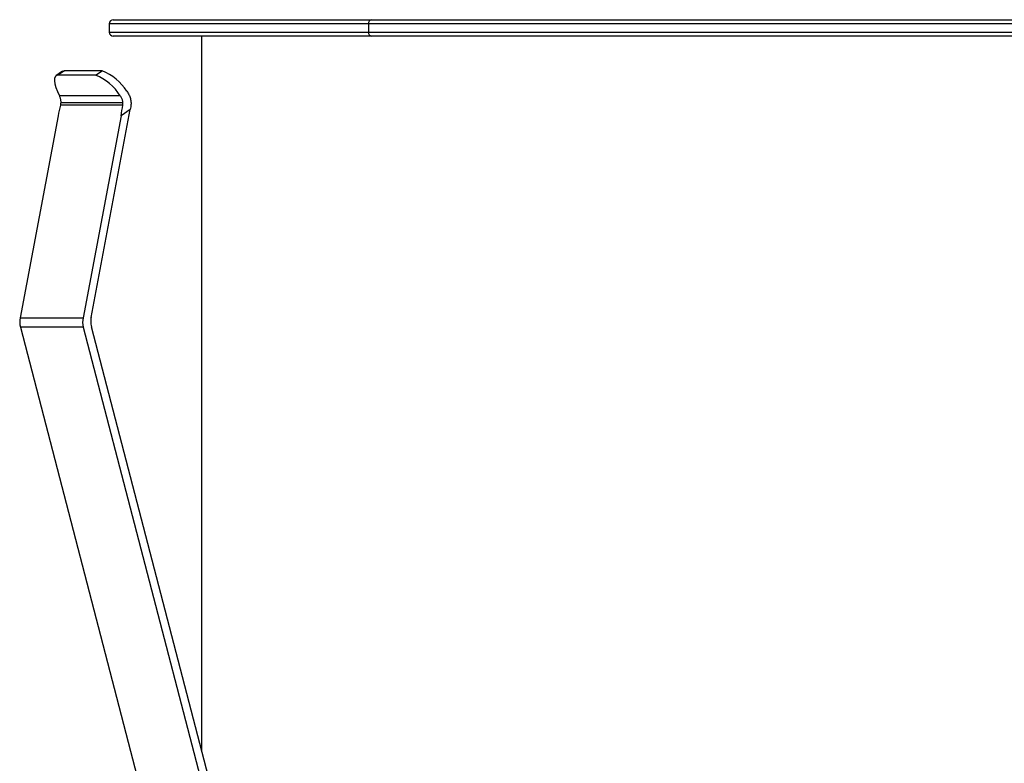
# Paper-space layout '_Derecha' of a CAD drawing. Header units: millimetres. Extents: x -44.3 to 40, y -10.9 to 46.3.
# Tile 5 of 10: x -44.3 to 3.5, y 10.2 to 46.3. Entities that reach past the tile are written whole.
import ezdxf

# ---------------------------------------------------------------- set-up
doc = ezdxf.new("R2010")
doc.units = ezdxf.units.MM

psp = doc.layouts.new('_Derecha')

# ---------------------------------------------------------------- linework, layer by layer
at = {"color": 7, "linetype": 'Continuous', "lineweight": 25}
for p, q in [((-40, 46.1), (-40, 45.7)), ((40, 46.1), (-40, 46.1)), ((-39.8, 46.3), (39.8, 46.3)), ((-27.404, 46.1), (-27.404, 45.7)), ((-40, 45.7), (40, 45.7)), ((39.8, 45.5), (-39.8, 45.5)), ((-35.5, 10.777), (-35.5, 45.5)), ((-42.269, 43.797), (-42.586, 43.574)), ((-42.178, 43.823), (-42.495, 43.6)), ((-40.66, 43.6), (-42.495, 43.6)), ((-40.344, 43.823), (-42.178, 43.823)), ((-40.66, 43.6), (-40.344, 43.823)), ((-39.464, 42.603), (-42.42, 42.603)), ((-39.338, 42.153), (-42.374, 42.153)), ((-39.333, 42.269), (-42.357, 42.269)), ((-42.483, 41.631), (-44.33, 31.831)), ((-39.425, 41.631), (-41.272, 31.831)), ((-40.881, 31.846), (-38.978, 41.946)), ((-38.978, 41.946), (-39.425, 41.631)), ((-44.33, 31.831), (-41.272, 31.831)), ((-41.257, 31.373), (-44.314, 31.373)), ((-44.314, 31.373), (-36.196, 0.189)), ((-41.257, 31.373), (-33.138, 0.189)), ((-32.771, 0.294), (-40.866, 31.388))]:
    psp.add_line(p, q, dxfattribs=at)
at = {"color": 7, "linetype": 'Continuous', "lineweight": 25, "flags": 128}
for points in [[(-42.495, 43.6), (-42.572, 43.583), (-42.625, 43.531), (-42.654, 43.445), (-42.657, 43.329), (-42.634, 43.183), (-42.586, 43.01), (-42.514, 42.816), (-42.42, 42.603)], [(-42.269, 43.797), (-42.256, 43.805), (-42.178, 43.823)]]:
    psp.add_lwpolyline(points, dxfattribs=at)
at = {"color": 7, "linetype": 'Continuous', "lineweight": 25}
for centre, radius, start, end in [((-39.8, 46.1), 0.2, 90, 180), ((-27.228, 46.127), 0.178, 102.5856, 188.5852), ((-39.8, 45.7), 0.2, 180, 270), ((-27.228, 45.673), 0.178, 171.4148, 257.4144), ((-41.563, 41.301), 2.47, 31.8128, 68.5571), ((-41.247, 41.523), 2.47, 31.8128, 68.5571), ((-43.3, 31.637), 1.049, 169.3316, 194.5699), ((-40.242, 31.637), 1.049, 169.3316, 194.5699), ((-39.851, 31.651), 1.049, 169.3339, 180.0037), ((-39.852, 31.651), 1.047, 179.9905, 194.5781)]:
    psp.add_arc(centre, radius, start, end, dxfattribs=at)
for points, knots in [([(-42.42, 42.603), (-42.411, 42.583), (-42.394, 42.544), (-42.375, 42.479), (-42.362, 42.411), (-42.355, 42.341), (-42.357, 42.293), (-42.357, 42.269)], [0, 0, 0, 0, 0.20344, 0.404794, 0.604423, 0.802698, 1, 1, 1, 1]), ([(-39.333, 42.269), (-39.336, 42.293), (-39.34, 42.341), (-39.359, 42.411), (-39.385, 42.479), (-39.42, 42.544), (-39.449, 42.583), (-39.464, 42.603)], [0, 0, 0, 0, 0.1973016, 0.3955772, 0.595206, 0.7965596, 1, 1, 1, 1]), ([(-39.148, 42.825), (-39.128, 42.799), (-39.089, 42.747), (-39.04, 42.661), (-38.999, 42.57), (-38.968, 42.473), (-38.947, 42.373), (-38.942, 42.304), (-38.94, 42.269)], [0, 0, 0, 0, 0.163543, 0.327728, 0.493017, 0.659867, 0.828719, 1, 1, 1, 1]), ([(-42.357, 42.269), (-42.359, 42.25), (-42.362, 42.211), (-42.37, 42.172), (-42.374, 42.153)], [0, 0, 0, 0, 0.492986, 1, 1, 1, 1])]:
    psp.add_open_spline(points, degree=3, knots=knots, dxfattribs=at)
for points in [[(-42.374, 42.153), (-42.414, 41.981), (-42.45, 41.806), (-42.483, 41.631)], [(-39.425, 41.631), (-39.393, 41.806), (-39.363, 41.981), (-39.338, 42.153)], [(-39.338, 42.153), (-39.332, 42.191), (-39.331, 42.23), (-39.333, 42.269)], [(-38.94, 42.269), (-38.938, 42.204), (-38.943, 42.139), (-38.954, 42.075)], [(-38.954, 42.075), (-38.962, 42.032), (-38.97, 41.989), (-38.978, 41.946)]]:
    psp.add_open_spline(points, degree=3, dxfattribs=at)

doc.saveas('drawing.dxf')
